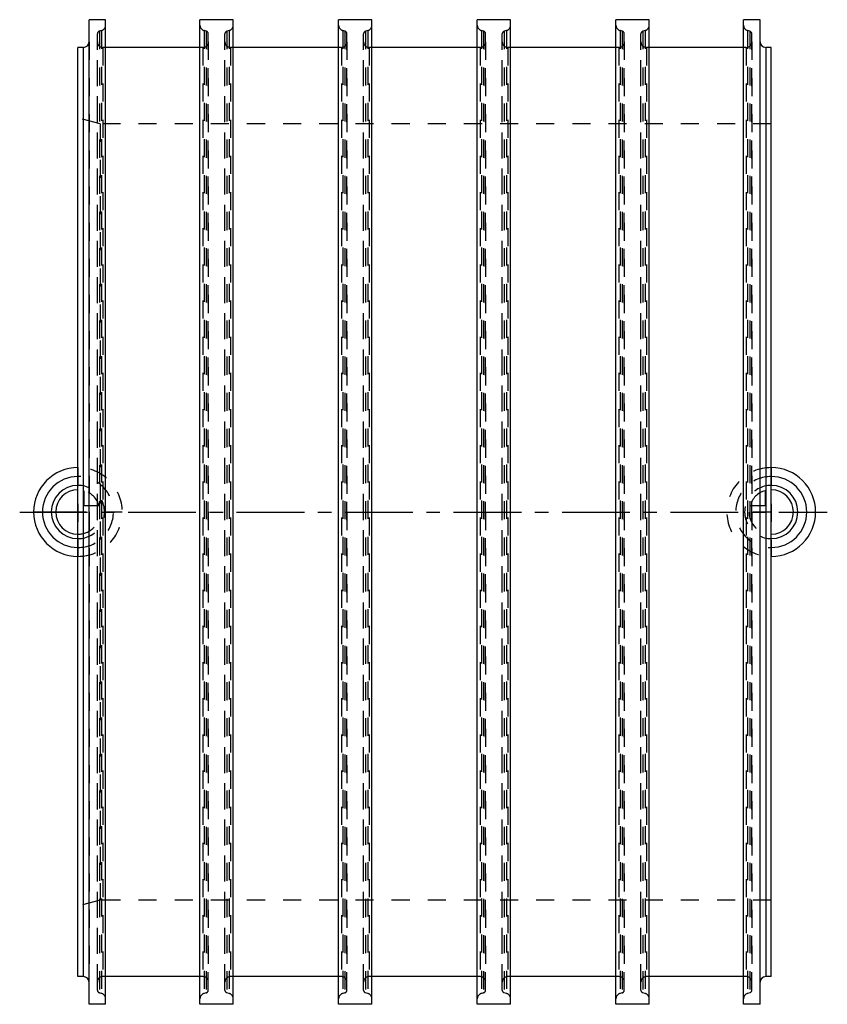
# Model space of a CAD drawing. Header units: millimetres. Extents: x 354 to 645, y 322 to 678.
import ezdxf

# ---------------------------------------------------------------- set-up
doc = ezdxf.new("R2010")
doc.units = ezdxf.units.MM
doc.header["$LTSCALE"] = 65.185185
doc.linetypes.add('CENTER', pattern=[0.6, 0.375, -0.075, 0.075, -0.075])
doc.linetypes.add('HIDDEN', pattern=[0.2, 0.1, -0.1])
for name, color, linetype in [('FASEN', 7, 'CONTINUOUS'), ('KOERPER', 7, 'CONTINUOUS'), ('KONST.EL_MIT_GEO', 7, 'CONTINUOUS'), ('KURVEN', 7, 'CONTINUOUS'), ('L1', 7, 'CONTINUOUS')]:
    doc.layers.add(name, color=color, linetype=linetype)

msp = doc.modelspace()

# ---------------------------------------------------------------- linework, layer by layer
at = {"layer": 'FASEN', "color": 8, "linetype": 'HIDDEN'}
for p, q in [((375, 357.86), (375, 642.14)), ((383, 640), (375, 642.14)), ((383, 640), (383, 360)), ((383, 360), (375, 357.86))]:
    msp.add_line(p, q, dxfattribs=at)
at = {"layer": 'KOERPER', "color": 7, "linetype": 'Continuous'}
for p, q in [((379, 322.5), (379, 677.5)), ((385, 677.5), (379, 677.5)), ((385, 322.5), (385, 677.5)), ((419, 322.5), (419, 677.5)), ((431, 677.5), (419, 677.5)), ((431, 322.5), (431, 677.5)), ((469, 322.5), (469, 677.5)), ((481, 677.5), (469, 677.5)), ((481, 322.5), (481, 677.5)), ((519, 322.5), (519, 677.5)), ((531, 677.5), (519, 677.5)), ((531, 322.5), (531, 677.5)), ((569, 322.5), (569, 677.5)), ((581, 677.5), (569, 677.5)), ((581, 322.5), (581, 677.5)), ((615, 322.5), (615, 677.5)), ((621, 677.5), (615, 677.5)), ((621, 322.5), (621, 677.5)), ((375, 332.5), (375, 667.5)), ((377, 667.5), (375, 667.5)), ((419, 667.5), (385, 667.5)), ((469, 667.5), (431, 667.5)), ((519, 667.5), (481, 667.5)), ((569, 667.5), (531, 667.5)), ((615, 667.5), (581, 667.5)), ((625, 667.5), (623, 667.5)), ((625, 332.5), (625, 667.5)), ((377, 332.5), (375, 332.5)), ((419, 332.5), (385, 332.5)), ((469, 332.5), (431, 332.5)), ((519, 332.5), (481, 332.5)), ((569, 332.5), (531, 332.5)), ((615, 332.5), (581, 332.5)), ((625, 332.5), (623, 332.5)), ((385, 322.5), (379, 322.5)), ((431, 322.5), (419, 322.5)), ((481, 322.5), (469, 322.5)), ((531, 322.5), (519, 322.5)), ((581, 322.5), (569, 322.5)), ((621, 322.5), (615, 322.5))]:
    msp.add_line(p, q, dxfattribs=at)
at = {"layer": 'KOERPER', "color": 8, "linetype": 'HIDDEN'}
for p, q in [((382, 327.61), (382, 672.39)), ((383.52, 673.57), (382.74, 673.36)), ((382.74, 673.36), (382.74, 326.64)), ((383.52, 673.57), (383.52, 326.43)), ((420.48, 673.57), (420.48, 326.43)), ((421.26, 673.36), (420.48, 673.57)), ((421.26, 673.36), (421.26, 326.64)), ((422, 327.61), (422, 672.39)), ((428, 327.61), (428, 672.39)), ((429.52, 673.57), (428.74, 673.36)), ((428.74, 673.36), (428.74, 326.64)), ((429.52, 673.57), (429.52, 326.43)), ((470.48, 673.57), (470.48, 326.43)), ((471.26, 673.36), (470.48, 673.57)), ((471.26, 673.36), (471.26, 326.64)), ((472, 327.61), (472, 672.39)), ((478, 327.61), (478, 672.39)), ((479.52, 673.57), (478.74, 673.36)), ((478.74, 673.36), (478.74, 326.64)), ((479.52, 673.57), (479.52, 326.43)), ((520.48, 673.57), (520.48, 326.43)), ((521.26, 673.36), (520.48, 673.57)), ((521.26, 673.36), (521.26, 326.64)), ((522, 327.61), (522, 672.39)), ((528, 327.61), (528, 672.39)), ((529.52, 673.57), (528.74, 673.36)), ((528.74, 673.36), (528.74, 326.64)), ((529.52, 673.57), (529.52, 326.43)), ((570.48, 673.57), (570.48, 326.43)), ((571.26, 673.36), (570.48, 673.57)), ((571.26, 673.36), (571.26, 326.64)), ((572, 327.61), (572, 672.39)), ((578, 327.61), (578, 672.39)), ((579.52, 673.57), (578.74, 673.36)), ((578.74, 673.36), (578.74, 326.64)), ((579.52, 673.57), (579.52, 326.43)), ((616.48, 673.57), (616.48, 326.43)), ((617.26, 673.36), (616.48, 673.57)), ((617.26, 673.36), (617.26, 326.64)), ((618, 327.61), (618, 672.39)), ((385, 667.5), (384, 667.5)), ((420, 667.5), (419, 667.5)), ((431, 667.5), (430, 667.5)), ((470, 667.5), (469, 667.5)), ((481, 667.5), (480, 667.5)), ((520, 667.5), (519, 667.5)), ((531, 667.5), (530, 667.5)), ((570, 667.5), (569, 667.5)), ((581, 667.5), (580, 667.5)), ((616, 667.5), (615, 667.5)), ((625, 640), (383, 640)), ((625, 360), (383, 360)), ((385, 332.5), (384, 332.5)), ((420, 332.5), (419, 332.5)), ((431, 332.5), (430, 332.5)), ((470, 332.5), (469, 332.5)), ((481, 332.5), (480, 332.5)), ((520, 332.5), (519, 332.5)), ((531, 332.5), (530, 332.5)), ((570, 332.5), (569, 332.5)), ((581, 332.5), (580, 332.5)), ((616, 332.5), (615, 332.5)), ((383.52, 326.43), (382.74, 326.64)), ((421.26, 326.64), (420.48, 326.43)), ((429.52, 326.43), (428.74, 326.64)), ((471.26, 326.64), (470.48, 326.43)), ((479.52, 326.43), (478.74, 326.64)), ((521.26, 326.64), (520.48, 326.43)), ((529.52, 326.43), (528.74, 326.64)), ((571.26, 326.64), (570.48, 326.43)), ((579.52, 326.43), (578.74, 326.64)), ((617.26, 326.64), (616.48, 326.43))]:
    msp.add_line(p, q, dxfattribs=at)
for centre, radius, start, end in [((383, 675.5), 2, 285, 360), ((421, 675.5), 2, 180, 255), ((429, 675.5), 2, 285, 360), ((471, 675.5), 2, 180, 255), ((479, 675.5), 2, 285, 360), ((521, 675.5), 2, 180, 255), ((529, 675.5), 2, 285, 360), ((571, 675.5), 2, 180, 255), ((579, 675.5), 2, 285, 360), ((617, 675.5), 2, 180, 255), ((383, 672.39), 1, 105, 180), ((421, 672.39), 1, 0, 75), ((429, 672.39), 1, 105, 180), ((471, 672.39), 1, 0, 75), ((479, 672.39), 1, 105, 180), ((521, 672.39), 1, 0, 75), ((529, 672.39), 1, 105, 180), ((571, 672.39), 1, 0, 75), ((579, 672.39), 1, 105, 180), ((617, 672.39), 1, 0, 75), ((383, 327.61), 1, 180, 255), ((421, 327.61), 1, 285, 360), ((429, 327.61), 1, 180, 255), ((471, 327.61), 1, 285, 360), ((479, 327.61), 1, 180, 255), ((521, 327.61), 1, 285, 360), ((529, 327.61), 1, 180, 255), ((571, 327.61), 1, 285, 360), ((579, 327.61), 1, 180, 255), ((617, 327.61), 1, 285, 360), ((383, 324.5), 2, 0, 75), ((421, 324.5), 2, 105, 180), ((429, 324.5), 2, 0, 75), ((471, 324.5), 2, 105, 180), ((479, 324.5), 2, 0, 75), ((521, 324.5), 2, 105, 180), ((529, 324.5), 2, 0, 75), ((571, 324.5), 2, 105, 180), ((579, 324.5), 2, 0, 75), ((617, 324.5), 2, 105, 180)]:
    msp.add_arc(centre, radius, start, end, dxfattribs=at)
at = {"layer": 'KONST.EL_MIT_GEO', "color": 7, "linetype": 'Continuous'}
for p, q in [((377, 332.5), (377, 667.5)), ((623, 667.5), (623, 332.5))]:
    msp.add_line(p, q, dxfattribs=at)
at = {"layer": 'KONST.EL_MIT_GEO', "color": 8, "linetype": 'HIDDEN'}
for p, q in [((379, 669.5), (379, 330.5)), ((382, 330.5), (382, 669.5)), ((384, 667.5), (384, 332.5)), ((420, 667.5), (420, 332.5)), ((422, 669.5), (422, 330.5)), ((428, 330.5), (428, 669.5)), ((430, 667.5), (430, 332.5)), ((470, 667.5), (470, 332.5)), ((472, 669.5), (472, 330.5)), ((478, 330.5), (478, 669.5)), ((480, 667.5), (480, 332.5)), ((520, 667.5), (520, 332.5)), ((522, 669.5), (522, 330.5)), ((528, 330.5), (528, 669.5)), ((530, 667.5), (530, 332.5)), ((570, 667.5), (570, 332.5)), ((572, 669.5), (572, 330.5)), ((578, 330.5), (578, 669.5)), ((580, 667.5), (580, 332.5)), ((616, 667.5), (616, 332.5)), ((618, 669.5), (618, 330.5)), ((621, 330.5), (621, 669.5))]:
    msp.add_line(p, q, dxfattribs=at)
at = {"layer": 'KONST.EL_MIT_GEO', "color": 7, "linetype": 'Continuous'}
for centre, start, end in [((377, 669.5), 270, 360), ((623, 669.5), 180, 270), ((377, 330.5), 0, 90), ((623, 330.5), 90, 180)]:
    msp.add_arc(centre, 2, start, end, dxfattribs=at)
at = {"layer": 'KONST.EL_MIT_GEO', "color": 8, "linetype": 'HIDDEN'}
for centre, start, end in [((384, 669.5), 180, 270), ((420, 669.5), 270, 360), ((430, 669.5), 180, 270), ((470, 669.5), 270, 360), ((480, 669.5), 180, 270), ((520, 669.5), 270, 360), ((530, 669.5), 180, 270), ((570, 669.5), 270, 360), ((580, 669.5), 180, 270), ((616, 669.5), 270, 360), ((384, 330.5), 90, 180), ((420, 330.5), 0, 90), ((430, 330.5), 90, 180), ((470, 330.5), 0, 90), ((480, 330.5), 90, 180), ((520, 330.5), 0, 90), ((530, 330.5), 90, 180), ((570, 330.5), 0, 90), ((580, 330.5), 90, 180), ((616, 330.5), 0, 90)]:
    msp.add_arc(centre, 2, start, end, dxfattribs=at)
at = {"layer": 'KURVEN', "color": 8, "linetype": 'HIDDEN'}
for p, q in [((375, 516), (375, 484)), ((625, 516), (625, 484)), ((377.2, 502.2), (377.2, 507.69)), ((622.8, 507.69), (622.8, 502.2)), ((382.69, 502.2), (377.2, 502.2)), ((622.8, 502.2), (617.31, 502.2)), ((391, 500), (375, 500)), ((625, 500), (615, 500))]:
    msp.add_line(p, q, dxfattribs=at)
at = {"layer": 'KURVEN', "color": 40, "linetype": 'Continuous'}
msp.add_line((375, 500), (359, 500), dxfattribs=at)
for centre, radius, start, end in [((375, 500), 16, 90, 270), ((625, 500), 16, 270, 90), ((375, 500), 12.8, 90, 270), ((625, 500), 12.8, 270, 90), ((375, 500), 9.6, 90, 269.9999), ((375, 500), 8, 90, 269.9999), ((625, 500), 9.6, 270.0001, 90), ((625, 500), 8, 270.0001, 90)]:
    msp.add_arc(centre, radius, start, end, dxfattribs=at)
at = {"layer": 'KURVEN', "color": 8, "linetype": 'HIDDEN'}
for centre, radius, start, end in [((375, 500), 16, 270, 90), ((625, 500), 16, 90, 270), ((375, 500), 12.8, 270, 90), ((625, 500), 12.8, 90, 270), ((375, 500), 9.6, 269.9999, 90), ((375, 500), 8, 15.962, 74.038), ((625, 500), 9.6, 90, 270.0001), ((625, 500), 8, 105.962, 164.038), ((375, 500), 8, 269.9999, 360), ((625, 500), 8, 180, 270.0001)]:
    msp.add_arc(centre, radius, start, end, dxfattribs=at)
at = {"layer": 'L1', "color": 2, "linetype": 'CENTER'}
msp.add_line((354, 500), (645.22, 500), dxfattribs=at)

doc.saveas('drawing.dxf')
